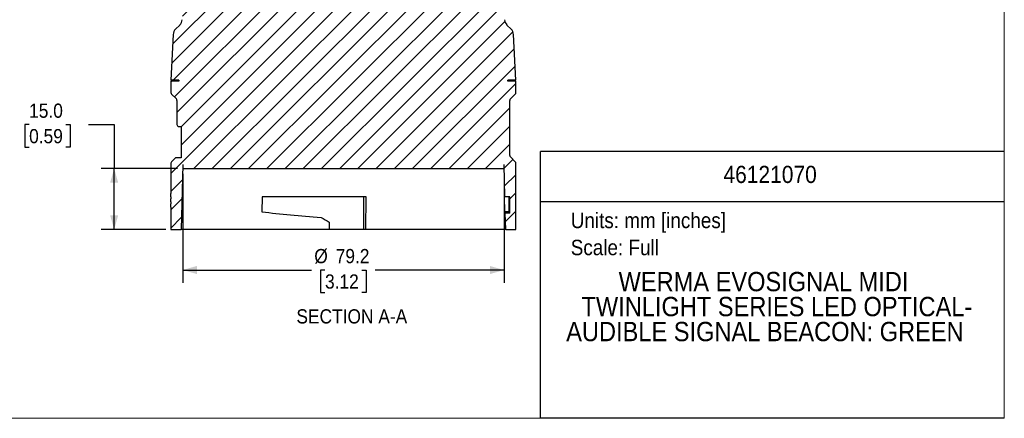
# Model space of a CAD drawing. Header units: millimetres. Extents: x 0 to 432, y 0 to 279.
# Tile 2 of 4: x 189 to 432, y 0 to 98. Entities that reach past the tile are written whole.
import ezdxf
from ezdxf.enums import TextEntityAlignment as Align

# ---------------------------------------------------------------- set-up
doc = ezdxf.new("R2010")
doc.units = ezdxf.units.MM
doc.linetypes.add('SLD-Solid', pattern=[0])
doc.layers.add('DIMENSIONS', color=140, linetype='SLD-Solid', lineweight=25)
doc.layers.add('TEXT', color=140, linetype='SLD-Solid', lineweight=25)
doc.layers.add('HATCH', color=6, linetype='SLD-Solid')
doc.layers.add('SLD-DEFPOINTS', color=7, linetype='Continuous')
doc.styles.add('SLDTEXTSTYLE0', font='GOTHIC.TTF', dxfattribs={"width": 0.913})
doc.dimstyles.new('SLDDIMSTYLE0', dxfattribs={"dimtxt": 3.5, "dimasz": 3.5, "dimexe": 0, "dimexo": 0.0625, "dimgap": 0.875, "dimtad": 0, "dimtih": 1, "dimtoh": 1, "dimdec": 1, "dimrnd": 1e-09, "dimzin": 12, "dimdsep": 46, "dimtxsty": 'SLDTEXTSTYLE0', "dimsah": 1, "dimcen": 0.09, "dimadec": 0, "dimazin": 3, "dimtfac": 1, "dimtdec": 1, "dimtofl": 0, "dimtmove": 0, "dimatfit": 3, "dimfxl": 0, "dimfrac": 2, "dimtolj": 1, "dimtzin": 12, "dimarcsym": 0})
doc.dimstyles.new('SLDDIMSTYLE2', dxfattribs={"dimtxt": 3.5, "dimasz": 3.5, "dimexe": 0, "dimexo": 0.0625, "dimgap": 0.875, "dimtad": 0, "dimtih": 1, "dimtoh": 1, "dimdec": 1, "dimrnd": 1e-09, "dimzin": 4, "dimdsep": 46, "dimtxsty": 'SLDTEXTSTYLE0', "dimsah": 1, "dimcen": 0.09, "dimadec": 0, "dimazin": 1, "dimtfac": 1, "dimtdec": 1, "dimtofl": 0, "dimtmove": 0, "dimatfit": 3, "dimfxl": 0, "dimfrac": 2, "dimtolj": 1, "dimtzin": 12, "dimarcsym": 0})

# ---------------------------------------------------------------- blocks, each defined once
blk = doc.blocks.new('SW_NOTE_0')
at = {"layer": 'TEXT', "color": 0, "insert": (0, 4.87), "char_height": 3.81, "attachment_point": 1, "style": 'SLDTEXTSTYLE0'}
blk.add_mtext('Units: mm [inches]', dxfattribs=at)
blk = doc.blocks.new('SW_NOTE_0_1')
at = {"layer": 'TEXT', "color": 0, "insert": (0, 4.87), "char_height": 3.81, "attachment_point": 1, "style": 'SLDTEXTSTYLE0'}
blk.add_mtext('Scale: Full', dxfattribs=at)
blk = doc.blocks.new('Block1')
at = {"color": 140, "linetype": 'SLD-Solid', "lineweight": 18}
blk.add_line((431.8, 0), (431.8, 65.76), dxfattribs=at)
at = {"layer": 'TEXT'}
for p, q in [((431.8, 65.76), (317.5, 65.76)), ((317.5, 0), (317.5, 65.76)), ((317.5, 53.39), (431.8, 53.39)), ((431.8, 0), (317.5, 0))]:
    blk.add_line(p, q, dxfattribs=at)
for name, p in [('SW_NOTE_0', (324.99, 45.8)), ('SW_NOTE_0_1', (324.99, 39.13))]:
    blk.add_blockref(name, p, dxfattribs=at)
at = {"layer": 'TEXT', "color": 140, "style": 'SLDTEXTSTYLE0', "width": 0.913}
for tag, height, p in [('AUTOATTR0', 4.23, (362.61, 56.71)), ('AUTOATTR1_0', 4.76, (336.78, 29.88)), ('AUTOATTR1_1', 4.76, (327.64, 23.73)), ('AUTOATTR1_2', 4.76, (323.87, 17.57))]:
    blk.add_attdef(tag, text='', height=height, dxfattribs=at).set_placement(p, align=Align.BOTTOM_LEFT)
blk = doc.blocks.new('Block2')
at = {"color": 7, "linetype": 'SLD-Solid', "lineweight": 18}
for p in [(431.8, 279.4), (0, 0)]:
    blk.add_line(p, (431.8, 0), dxfattribs=at)
blk = doc.blocks.new('_D_3')
at = {"layer": 'DIMENSIONS'}
for p, q in [((229.39, 60.27), (229.39, 33.37)), ((308.56, 60.27), (308.56, 33.37)), ((229.39, 36.54), (261.1, 36.54)), ((264.45, 36.54), (263.38, 36.54)), ((263.38, 36.54), (263.38, 30.99)), ((273.5, 36.54), (274.57, 36.54)), ((274.57, 36.54), (274.57, 30.99)), ((308.56, 36.54), (276.85, 36.54)), ((263.38, 30.99), (264.45, 30.99)), ((274.57, 30.99), (273.5, 30.99))]:
    blk.add_line(p, q, dxfattribs=at)
for points in [[(229.39, 36.54), (232.89, 35.54), (232.89, 37.54)], [(308.56, 36.54), (305.06, 37.54), (305.06, 35.54)]]:
    blk.add_solid(points, dxfattribs=at)
at = {"layer": 'DIMENSIONS', "char_height": 3.5, "attachment_point": 1, "style": 'SLDTEXTSTYLE0'}
for s, insert in [('%%c', (261.81, 41.72)), ('79.2', (267.09, 41.72)), ('3.12', (264.45, 35.46))]:
    blk.add_mtext(s, dxfattribs=dict(at, insert=insert))
blk = doc.blocks.new('_D_4')
at = {"layer": 'DIMENSIONS'}
for p, q in [((191.56, 72.37), (190.49, 72.37)), ((190.49, 72.37), (190.49, 66.81)), ((200.61, 72.37), (201.68, 72.37)), ((201.68, 72.37), (201.68, 66.81)), ((206.16, 72.39), (212.51, 72.39)), ((212.51, 72.39), (212.51, 61.54)), ((190.49, 66.81), (191.56, 66.81)), ((201.68, 66.81), (200.61, 66.81)), ((228.12, 61.54), (209.34, 61.54)), ((212.51, 46.54), (212.51, 61.54)), ((225.21, 46.54), (209.34, 46.54))]:
    blk.add_line(p, q, dxfattribs=at)
for points in [[(212.51, 61.54), (211.51, 58.04), (213.51, 58.04)], [(212.51, 46.54), (213.51, 50.04), (211.51, 50.04)]]:
    blk.add_solid(points, dxfattribs=at)
at = {"layer": 'DIMENSIONS', "char_height": 3.5, "attachment_point": 1, "style": 'SLDTEXTSTYLE0'}
for s, insert in [('15.0', (191.56, 77.55)), ('0.59', (191.56, 71.28))]:
    blk.add_mtext(s, dxfattribs=dict(at, insert=insert))

msp = doc.modelspace()

# ---------------------------------------------------------------- hatches: boundary and pattern name
at = {"layer": 'HATCH'}
h = msp.add_hatch(dxfattribs=at)
h.set_pattern_fill('ANSI31', color=256, style=0)
edge = h.paths.add_edge_path(flags=0)
edge.add_line((226.38, 52.06), (226.48, 52.06))
edge.add_line((226.48, 52.06), (226.48, 46.54))
edge.add_line((226.48, 46.54), (228.98, 46.54))
edge.add_line((228.98, 46.54), (229.39, 62.54))
edge.add_line((229.39, 62.54), (229.39, 61.54))
edge.add_line((229.39, 61.54), (308.56, 61.54))
edge.add_line((308.56, 61.54), (308.56, 62.54))
edge.add_line((308.56, 62.54), (308.77, 54.54))
edge.add_line((308.77, 54.54), (309.98, 54.54))
edge.add_line((309.98, 54.54), (309.98, 50.53))
edge.add_line((309.98, 50.53), (308.87, 50.53))
edge.add_line((308.87, 50.53), (308.98, 46.54))
edge.add_line((308.98, 46.54), (311.48, 46.54))
edge.add_line((311.48, 46.54), (311.48, 62.84))
edge.add_arc((310.98, 62.84), 0.5, 0, 45)
edge.add_line((311.33, 63.19), (310.12, 64.4))
edge.add_arc((310.48, 64.75), 0.5, 180, 225, ccw=False)
edge.add_line((309.98, 64.75), (309.98, 78.34))
edge.add_arc((310.48, 78.34), 0.5, 135, 180, ccw=False)
edge.add_line((310.12, 78.69), (311.33, 79.9))
edge.add_arc((310.98, 80.25), 0.5, 315, 360)
edge.add_line((311.48, 80.25), (311.48, 83.04))
edge.add_line((311.48, 83.04), (309.48, 83.04))
edge.add_line((309.48, 83.04), (309.48, 83.34))
edge.add_line((309.48, 83.34), (311.48, 83.34))
edge.add_line((311.48, 83.34), (310.89, 94.58))
edge.add_arc((308.89, 94.47), 2, 3, 45)
edge.add_line((310.3, 95.89), (309.28, 96.91))
edge.add_arc((310.69, 98.33), 2, 183, 225, ccw=False)
edge.add_line((308.69, 98.22), (306.46, 140.87))
edge.add_spline(control_points=[(306.46, 140.87), (306.25, 144.61), (305.47, 148.36), (304.17, 151.88), (302.7, 155.81), (300.54, 159.55), (297.85, 162.79), (295.17, 166.02), (291.89, 168.83), (288.29, 170.99), (284.68, 173.16), (280.66, 174.72), (276.54, 175.57), (275.39, 175.81), (274.22, 175.99), (273.05, 176.12)], knot_values=[0.001367, 0.001367, 0.001367, 0.001367, 0.012605, 0.012605, 0.012605, 0.025209, 0.025209, 0.025209, 0.037814, 0.037814, 0.037814, 0.050418, 0.050418, 0.050418, 0.053933, 0.053933, 0.053933, 0.053933], weights=[1, 1, 1, 1, 1, 1, 1, 1, 1, 1, 1, 1, 1, 1, 1, 1], degree=3, periodic=0)
edge.add_spline(control_points=[(273.05, 176.12), (271.74, 175.74), (270.38, 175.55), (269.02, 175.54), (267.64, 175.54), (266.24, 175.73), (264.91, 176.12)], knot_values=[0.000716, 0.000716, 0.000716, 0.000716, 0.004779, 0.004779, 0.004779, 0.008938, 0.008938, 0.008938, 0.008938], weights=[1, 1, 1, 1, 1, 1, 1], degree=3, periodic=0)
edge.add_spline(control_points=[(264.91, 176.12), (264.59, 176.09), (264.27, 176.05), (263.95, 176), (259.78, 175.44), (255.66, 174.15), (251.92, 172.24), (248.17, 170.33), (244.71, 167.75), (241.81, 164.71), (238.91, 161.67), (236.5, 158.09), (234.77, 154.26), (233.04, 150.43), (231.94, 146.25), (231.58, 142.06), (231.54, 141.67), (231.52, 141.27), (231.49, 140.87)], knot_values=[0.062068, 0.062068, 0.062068, 0.062068, 0.063023, 0.063023, 0.063023, 0.075627, 0.075627, 0.075627, 0.088232, 0.088232, 0.088232, 0.100837, 0.100837, 0.100837, 0.113441, 0.113441, 0.113441, 0.114618, 0.114618, 0.114618, 0.114618], weights=[1, 1, 1, 1, 1, 1, 1, 1, 1, 1, 1, 1, 1, 1, 1, 1, 1, 1, 1], degree=3, periodic=0)
edge.add_line((231.49, 140.87), (229.26, 98.22))
edge.add_arc((227.26, 98.33), 2, 315, 357, ccw=False)
edge.add_line((228.68, 96.91), (227.65, 95.89))
edge.add_arc((229.06, 94.47), 2, 135, 177)
edge.add_line((227.06, 94.58), (226.48, 83.34))
edge.add_line((226.48, 83.34), (228.48, 83.34))
edge.add_line((228.48, 83.34), (228.48, 83.04))
edge.add_line((228.48, 83.04), (226.48, 83.04))
edge.add_line((226.48, 83.04), (226.48, 80.25))
edge.add_arc((226.98, 80.25), 0.5, 180, 225)
edge.add_line((226.62, 79.9), (227.83, 78.69))
edge.add_arc((227.48, 78.34), 0.5, 0, 45, ccw=False)
edge.add_line((227.98, 78.34), (227.98, 72.39))
edge.add_arc((228.48, 72.39), 0.5, 180, 269.5)
edge.add_line((228.47, 71.89), (228.98, 71.88))
edge.add_line((228.98, 71.88), (228.98, 64.2))
edge.add_line((228.98, 64.2), (227.83, 64.19))
edge.add_arc((227.83, 63.69), 0.5, 90.5, 135)
edge.add_line((227.48, 64.05), (226.62, 63.19))
edge.add_arc((226.98, 62.84), 0.5, 135, 180)
edge.add_line((226.48, 62.84), (226.48, 55.4))
edge.add_line((226.48, 55.4), (226.38, 55.4))
edge.add_line((226.38, 55.4), (226.38, 54.61))
edge.add_line((226.38, 54.61), (226.48, 54.61))
edge.add_line((226.48, 54.61), (226.48, 54.12))
edge.add_line((226.48, 54.12), (226.38, 54.12))
edge.add_line((226.38, 54.12), (226.38, 53.34))
edge.add_line((226.38, 53.34), (226.48, 53.34))
edge.add_line((226.48, 53.34), (226.48, 52.85))
edge.add_line((226.48, 52.85), (226.38, 52.85))
edge.add_line((226.38, 52.85), (226.38, 52.06))

# ---------------------------------------------------------------- linework, layer by layer
at = {"color": 7, "linetype": 'SLD-Solid', "lineweight": 18}
for p, q in [((431.8, 0), (431.8, 279.4)), ((0, 0), (431.8, 0))]:
    msp.add_line(p, q, dxfattribs=at)
for p, q in [((228.68, 96.91), (227.65, 95.89)), ((310.3, 95.89), (309.28, 96.91)), ((227.06, 94.58), (226.48, 83.34)), ((311.48, 83.34), (310.89, 94.58)), ((228.48, 83.34), (226.48, 83.34)), ((226.48, 83.04), (226.48, 80.25)), ((228.48, 83.04), (226.48, 83.04)), ((228.48, 83.34), (228.48, 83.04)), ((311.48, 83.34), (309.48, 83.34)), ((309.48, 83.04), (309.48, 83.34)), ((311.48, 83.04), (309.48, 83.04)), ((311.48, 80.25), (311.48, 83.04)), ((226.62, 79.9), (227.83, 78.69)), ((227.98, 78.34), (227.98, 72.39)), ((309.98, 64.75), (309.98, 78.34)), ((310.12, 78.69), (311.33, 79.9)), ((228.47, 71.89), (228.98, 71.88)), ((228.98, 71.88), (228.98, 64.2)), ((227.48, 64.05), (226.62, 63.19)), ((228.98, 64.2), (227.83, 64.19)), ((311.33, 63.19), (310.12, 64.4)), ((226.48, 62.84), (226.48, 55.4)), ((229.39, 62.54), (228.98, 46.54)), ((229.39, 62.54), (229.39, 61.54)), ((229.39, 61.54), (308.56, 61.54)), ((308.77, 54.54), (308.56, 62.54)), ((308.56, 61.54), (308.56, 62.54)), ((311.48, 46.54), (311.48, 62.84)), ((226.38, 55.4), (226.38, 54.61)), ((226.38, 55.4), (226.48, 55.4)), ((226.48, 54.61), (226.38, 54.61)), ((226.38, 54.12), (226.38, 53.34)), ((226.38, 54.12), (226.48, 54.12)), ((226.48, 54.61), (226.48, 54.12)), ((248.97, 54.54), (248.93, 50.84)), ((274.61, 54.54), (248.97, 54.54)), ((273.97, 54.54), (273.97, 46.54)), ((274.5, 46.54), (274.61, 54.54)), ((308.6, 54.54), (308.7, 50.84)), ((308.77, 54.54), (308.6, 54.54)), ((309.98, 54.54), (308.77, 54.54)), ((309.82, 50.84), (309.82, 54.54)), ((309.98, 50.53), (309.98, 54.54)), ((226.48, 53.34), (226.38, 53.34)), ((226.38, 52.85), (226.38, 52.06)), ((226.38, 52.85), (226.48, 52.85)), ((226.48, 52.06), (226.38, 52.06)), ((226.48, 53.34), (226.48, 52.85)), ((226.48, 52.06), (226.48, 46.54)), ((309.82, 50.84), (308.7, 50.84)), ((308.98, 46.54), (308.87, 50.53)), ((309.98, 50.53), (308.87, 50.53)), ((226.48, 46.54), (228.98, 46.54)), ((265.49, 46.54), (228.98, 46.54)), ((265.49, 48.33), (265.49, 46.54)), ((273.97, 46.54), (265.49, 46.54)), ((274.5, 46.54), (273.97, 46.54)), ((308.98, 46.54), (274.5, 46.54)), ((308.98, 46.54), (311.48, 46.54))]:
    msp.add_line(p, q)
for centre, radius, start, end in [((227.26, 98.33), 2, 315, 357), ((310.69, 98.33), 2, 183, 225), ((229.06, 94.47), 2, 135, 177), ((308.89, 94.47), 2, 3, 45), ((226.98, 80.25), 0.5, 180, 225), ((310.98, 80.25), 0.5, 315, 0), ((227.48, 78.34), 0.5, 0, 45), ((310.48, 78.34), 0.5, 135, 180), ((228.48, 72.39), 0.5, 180, 269.5), ((226.98, 62.84), 0.5, 135, 180), ((227.83, 63.69), 0.5, 90.5, 135), ((310.48, 64.75), 0.5, 180, 225), ((310.98, 62.84), 0.5, 0, 45)]:
    msp.add_arc(centre, radius, start, end)
for centre, major_axis, ratio, start_param, end_param in [((269.06, 50.46), (39.9, -3.19), 0.035359, 4.186411, 4.575092), ((269.57, 49.12), (39.91, -22.97), 0.059188, 4.59339, 4.644062), ((268.97, 50.46), (39.9, 0.06), 0.087475, 0.002156, 0.092341), ((268.98, 50.47), (41, 0.06), 0.087475, 6.283051, 6.370317)]:
    msp.add_ellipse(centre, major_axis=major_axis, ratio=ratio, start_param=start_param, end_param=end_param)

# ---------------------------------------------------------------- block references
at = {"layer": 'SLD-DEFPOINTS'}
msp.add_blockref('Block2', (0, 0), dxfattribs=at)
ref = msp.add_blockref('Block1', (0, 0), dxfattribs=at)
ref.add_attrib('AUTOATTR0', '46121070', dxfattribs={"layer": 'TEXT', "height": 4.233, "style": 'SLDTEXTSTYLE0', "width": 0.913}).set_placement((362.61, 56.71), align=Align.BOTTOM_LEFT)
ref.add_attrib('AUTOATTR1_0', 'WERMA EVOSIGNAL MIDI ', dxfattribs={"layer": 'TEXT', "height": 4.7625, "style": 'SLDTEXTSTYLE0', "width": 0.913}).set_placement((336.78, 29.88), align=Align.BOTTOM_LEFT)
ref.add_attrib('AUTOATTR1_1', 'TWINLIGHT SERIES LED OPTICAL-', dxfattribs={"layer": 'TEXT', "height": 4.7625, "style": 'SLDTEXTSTYLE0', "width": 0.913}).set_placement((327.64, 23.73), align=Align.BOTTOM_LEFT)
ref.add_attrib('AUTOATTR1_2', 'AUDIBLE SIGNAL BEACON: GREEN', dxfattribs={"layer": 'TEXT', "height": 4.7625, "style": 'SLDTEXTSTYLE0', "width": 0.913}).set_placement((323.87, 17.57), align=Align.BOTTOM_LEFT)

# ---------------------------------------------------------------- texts
at = {"layer": 'TEXT', "insert": (271.06, 26.87), "char_height": 3.5, "attachment_point": 2, "style": 'SLDTEXTSTYLE0'}
msp.add_mtext('SECTION A-A', dxfattribs=at)

# ---------------------------------------------------------------- dimensions: what is measured, and where the dimension line sits
at = {"layer": 'DIMENSIONS'}
dim = msp.add_linear_dim(base=(212.51, 61.54), p1=(226.48, 46.54), p2=(229.39, 61.54), angle=90, dimstyle='SLDDIMSTYLE2', dxfattribs=at)
dim.commit()
dim.dimension.update_dxf_attribs({"geometry": '_D_4', "text_midpoint": (212.51, 72.39), "dimtype": 160})
dim = msp.add_linear_dim(base=(308.56, 36.54), p1=(229.39, 61.54), p2=(308.56, 61.54), text='%%c<>', dimstyle='SLDDIMSTYLE0', dxfattribs=at)
dim.commit()
dim.dimension.update_dxf_attribs({"geometry": '_D_3', "text_midpoint": (268.98, 36.54), "dimtype": 160})

doc.saveas('drawing.dxf')
